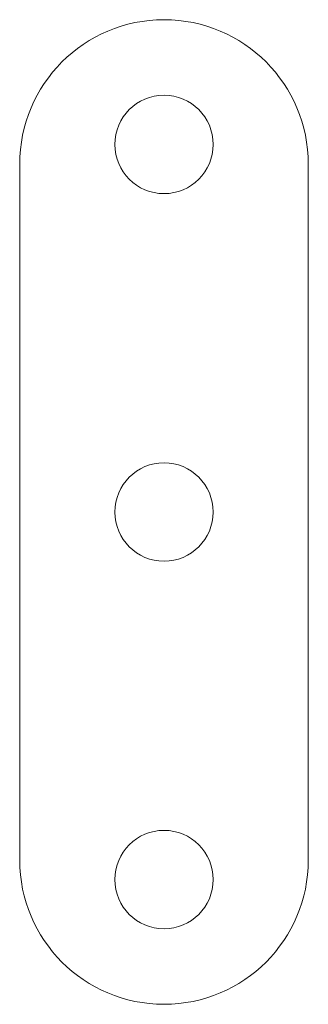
# Model space of a CAD drawing. Header units: millimetres. Extents: x -11 to 11, y -37.5 to 37.5.
import ezdxf

# ---------------------------------------------------------------- set-up
doc = ezdxf.new("R2010")
doc.units = ezdxf.units.MM

msp = doc.modelspace()

# ---------------------------------------------------------------- linework, layer by layer
at = {"color": 0, "linetype": 'Continuous', "lineweight": 0}
for p, q in [((-11.004, 26.502), (-11.004, -26.498)), ((10.996, -26.498), (10.996, 26.502))]:
    msp.add_line(p, q, dxfattribs=at)
for centre, radius, start, end in [((-0.004, 26.502), 11, 0, 180), ((-0.004, 28.002), 3.75, 0, 180), ((-0.004, 28.002), 3.75, 180, 0), ((-0.004, 0.002), 3.75, 0, 180), ((-0.004, 0.002), 3.75, 180, 0), ((-0.004, -27.998), 3.75, 0, 180), ((-0.004, -26.498), 11, 180, 0), ((-0.004, -27.998), 3.75, 180, 0)]:
    msp.add_arc(centre, radius, start, end, dxfattribs=at)

doc.saveas('drawing.dxf')
